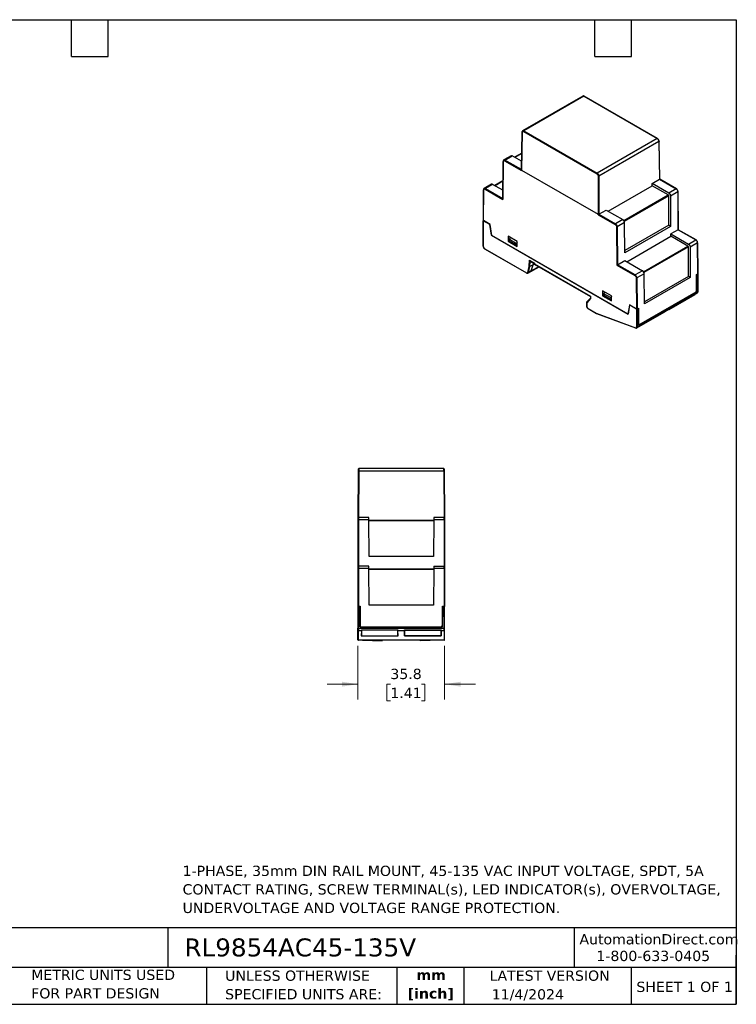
# Model space of a CAD drawing. Header units: millimetres. Extents: x 13 to 546, y 13 to 419.
# Tile 2 of 2: x 250 to 546, y 13 to 419. Entities that reach past the tile are written whole.
import ezdxf

# ---------------------------------------------------------------- set-up
doc = ezdxf.new("R2010")
doc.units = ezdxf.units.MM
doc.header["$LTSCALE"] = 2
doc.linetypes.add('SLD-Solid', pattern=[0])
doc.layers.add('TEXT', color=140, linetype='SLD-Solid', lineweight=25)
doc.styles.add('SLDTEXTSTYLE0', font='VERDANA.TTF')
doc.styles.add('SLDTEXTSTYLE1', font='VERDANAB.TTF')
doc.dimstyles.new('SLDDIMSTYLE1', dxfattribs={"dimtxt": 4.316016, "dimasz": 6.604, "dimexe": 0, "dimexo": 0.0625, "dimgap": 1.079004, "dimtad": 0, "dimtih": 1, "dimtoh": 1, "dimrnd": 1e-09, "dimzin": 12, "dimdsep": 46, "dimtxsty": 'SLDTEXTSTYLE0', "dimsah": 1, "dimcen": 0.09, "dimadec": 0, "dimazin": 3, "dimtfac": 1, "dimtmove": 0, "dimatfit": 0, "dimfxl": 0, "dimfrac": 2, "dimtolj": 1, "dimtzin": 12, "dimarcsym": 0})

# ---------------------------------------------------------------- blocks, each defined once
blk = doc.blocks.new('_D_3')
at = {"color": 7, "linetype": 'SLD-Solid', "lineweight": 0}
for p, q in [((389.98, 160.66), (389.98, 138.48)), ((425.78, 160.66), (425.78, 138.48)), ((389.98, 144.83), (377.28, 144.83)), ((403.38, 144.83), (401.93, 144.83)), ((401.93, 144.83), (401.93, 137.97)), ((416.21, 144.83), (417.66, 144.83)), ((417.66, 144.83), (417.66, 137.97)), ((425.78, 144.83), (438.48, 144.83)), ((401.93, 137.97), (403.38, 137.97)), ((417.66, 137.97), (416.21, 137.97))]:
    blk.add_line(p, q, dxfattribs=at)
at = {"color": 7, "linetype": 'SLD-Solid', "lineweight": 18}
for points in [[(389.98, 144.83), (383.37, 145.85), (383.37, 143.82)], [(425.78, 144.83), (432.38, 143.82), (432.38, 145.85)]]:
    blk.add_solid(points, dxfattribs=at)
at = {"color": 7, "linetype": 'SLD-Solid', "lineweight": 18, "char_height": 4.233, "attachment_point": 1, "style": 'SLDTEXTSTYLE0'}
for s, insert in [('35.8', (403.38, 151.18)), ('1.41', (403.38, 143.35))]:
    blk.add_mtext(s, dxfattribs=dict(at, insert=insert))

msp = doc.modelspace()

# ---------------------------------------------------------------- linework, layer by layer
for p, q in [((482.761, 387.56), (457.951, 373.238)), ((483.249, 387.504), (458.463, 373.195)), ((483.249, 387.504), (513.489, 370.046)), ((513.589, 370.056), (483.349, 387.514)), ((457.692, 372.711), (457.456, 357.059)), ((457.515, 357.025), (457.751, 372.628)), ((458.322, 372.951), (488.562, 355.494)), ((458.463, 373.195), (488.703, 355.738)), ((513.489, 370.046), (488.703, 355.738)), ((514.201, 368.831), (489.406, 354.517)), ((514.201, 368.831), (514.437, 353.228)), ((514.497, 353.261), (514.26, 368.915)), ((453.186, 362.933), (450.168, 361.19)), ((450.668, 361.141), (453.679, 362.879)), ((457.51, 360.667), (453.679, 362.879)), ((457.561, 364.027), (454.626, 362.333)), ((457.56, 363.925), (454.714, 362.282)), ((449.902, 360.658), (449.784, 345.076)), ((449.842, 344.879), (449.961, 360.575)), ((450.527, 360.896), (457.495, 356.873)), ((457.458, 357.221), (450.668, 361.141)), ((457.515, 357.025), (489.123, 338.778)), ((489.123, 354.517), (489.123, 338.778)), ((489.406, 354.517), (489.406, 338.778)), ((445.085, 351.197), (442.067, 349.454)), ((445.578, 351.143), (442.567, 349.405)), ((449.812, 348.699), (445.578, 351.143)), ((449.841, 352.547), (446.494, 350.615)), ((449.84, 352.445), (446.582, 350.564)), ((493.202, 340.063), (511.426, 350.584)), ((511.426, 351.49), (514.437, 353.228)), ((511.426, 350.584), (511.426, 351.49)), ((518.273, 347.537), (511.426, 351.49)), ((518.01, 346.783), (511.426, 350.584)), ((514.437, 353.228), (521.284, 349.276)), ((521.384, 349.285), (514.496, 353.262)), ((441.801, 348.922), (441.705, 336.269)), ((441.764, 336.191), (441.86, 348.839)), ((442.425, 349.16), (449.842, 344.879)), ((442.567, 349.405), (449.785, 345.238)), ((499.658, 336.189), (518.01, 346.783)), ((518.22, 346.417), (499.869, 335.823)), ((518.22, 334.224), (518.22, 346.417)), ((521.284, 349.276), (518.273, 347.537)), ((521.991, 348.058), (518.974, 346.316)), ((518.974, 346.316), (518.974, 333.789)), ((521.991, 348.058), (522.109, 332.387)), ((522.168, 332.42), (522.05, 348.14)), ((489.143, 338.603), (496.111, 334.58)), ((489.406, 338.778), (492.417, 340.516)), ((489.406, 338.778), (496.253, 334.825)), ((492.417, 340.516), (499.264, 336.564)), ((441.653, 336.222), (441.653, 325.648)), ((441.711, 325.566), (441.711, 336.14)), ((444.482, 334.541), (441.711, 336.14)), ((444.54, 334.589), (441.764, 336.191)), ((444.482, 334.541), (444.542, 334.575)), ((445.105, 330.098), (444.482, 334.541)), ((445.176, 330.057), (444.54, 334.589)), ((499.264, 336.564), (496.253, 334.825)), ((496.677, 333.606), (496.796, 317.772)), ((499.977, 335.349), (496.96, 333.608)), ((496.96, 333.608), (497.078, 317.936)), ((500.165, 322.931), (499.977, 335.349)), ((518.22, 334.224), (500.152, 323.794)), ((518.974, 333.789), (500.165, 322.931)), ((518.974, 333.789), (518.22, 334.224)), ((445.166, 330.133), (445.105, 330.098)), ((445.105, 330.098), (501.533, 297.523)), ((501.462, 297.564), (445.176, 330.057)), ((455.677, 327.588), (452, 329.711)), ((452, 329.711), (452, 327.669)), ((452.805, 329.246), (452.495, 328.445)), ((452.636, 329.343), (452.636, 328.81)), ((500.874, 319.222), (519.098, 329.742)), ((522.109, 332.387), (519.098, 330.648)), ((519.098, 329.742), (519.098, 330.648)), ((519.098, 330.648), (526.374, 326.448)), ((526.142, 325.676), (519.098, 329.742)), ((522.109, 332.387), (529.386, 328.186)), ((529.486, 328.196), (522.168, 332.42)), ((452, 327.669), (452.495, 327.955)), ((452, 327.669), (455.677, 325.547)), ((452.495, 328.445), (455.465, 326.731)), ((452.495, 328.445), (452.495, 327.71)), ((455.465, 325.996), (452.495, 327.71)), ((455.677, 327.277), (455.465, 326.731)), ((455.465, 326.731), (455.465, 325.996)), ((455.465, 325.996), (455.606, 325.996)), ((455.606, 325.996), (455.677, 326.037)), ((455.677, 325.547), (455.677, 327.588)), ((507.779, 315.076), (526.142, 325.676)), ((526.352, 325.31), (507.982, 314.705)), ((526.352, 313.117), (526.352, 325.31)), ((526.374, 326.448), (529.386, 328.186)), ((530.093, 326.969), (527.075, 325.227)), ((527.075, 325.227), (527.075, 312.7)), ((530.093, 326.969), (530.189, 314.209)), ((530.247, 314.291), (530.151, 327.05)), ((442.277, 324.586), (459.487, 314.651)), ((442.318, 324.495), (459.528, 314.559)), ((460.033, 314.82), (460.676, 317.217)), ((460.311, 314.78), (460.958, 317.193)), ((460.676, 317.217), (460.755, 319.798)), ((460.755, 319.798), (462.801, 318.617)), ((460.893, 319.651), (462.742, 318.583)), ((460.958, 317.193), (461.023, 319.317)), ((462.236, 317.931), (460.958, 317.193)), ((461.023, 319.317), (461.031, 319.571)), ((462.742, 318.324), (461.023, 319.317)), ((461.306, 315.2), (464.794, 317.072)), ((461.505, 315.469), (462.236, 317.931)), ((464.647, 317.157), (461.505, 315.469)), ((462.276, 318.593), (462.236, 317.931)), ((462.791, 318.229), (462.236, 317.931)), ((462.742, 318.583), (462.742, 318.257)), ((462.742, 318.257), (485.89, 304.894)), ((462.801, 318.617), (462.801, 318.29)), ((462.801, 318.29), (485.948, 304.928)), ((496.796, 317.772), (504.213, 313.491)), ((497.078, 317.936), (500.089, 319.675)), ((504.354, 313.736), (497.078, 317.936)), ((500.089, 319.675), (507.365, 315.474)), ((460.128, 314.52), (461.324, 315.21)), ((461.505, 315.469), (460.311, 314.78)), ((507.365, 315.474), (504.354, 313.736)), ((508.078, 314.26), (505.061, 312.518)), ((508.266, 301.842), (508.078, 314.26)), ((526.352, 313.117), (508.254, 302.67)), ((527.075, 312.7), (526.352, 313.117)), ((529.658, 313.903), (530.189, 314.209)), ((529.708, 307.342), (529.658, 313.903)), ((529.86, 313.469), (529.661, 313.584)), ((529.762, 306.921), (529.86, 313.469)), ((530.22, 314.085), (529.86, 313.469)), ((530.22, 314.085), (530.097, 314.156)), ((530.22, 314.085), (530.241, 314.097)), ((530.241, 314.26), (530.24, 314.261)), ((530.241, 306.793), (530.241, 314.097)), ((530.3, 306.875), (530.3, 314.179)), ((504.778, 312.517), (504.874, 299.759)), ((505.061, 312.518), (505.157, 299.759)), ((527.075, 312.7), (508.266, 301.842)), ((485.89, 304.894), (485.889, 304.074)), ((485.948, 304.928), (485.948, 303.956)), ((494.638, 305.096), (490.961, 307.219)), ((490.961, 307.219), (490.961, 305.177)), ((491.456, 305.463), (490.961, 305.177)), ((490.961, 305.177), (494.638, 303.055)), ((491.767, 306.754), (491.456, 305.953)), ((494.426, 304.239), (491.456, 305.953)), ((491.456, 305.953), (491.456, 305.218)), ((494.426, 303.504), (491.456, 305.218)), ((491.598, 306.851), (491.598, 306.318)), ((494.638, 303.055), (494.638, 305.096)), ((505.002, 291.885), (530.034, 306.335)), ((505.21, 292.343), (530.241, 306.793)), ((505.689, 293.023), (529.762, 306.921)), ((505.944, 293.212), (529.507, 306.814)), ((518.472, 299.545), (529.079, 305.668)), ((529.079, 305.784), (529.079, 305.668)), ((529.507, 306.814), (529.708, 307.342)), ((529.762, 306.921), (529.586, 307.022)), ((530.034, 306.335), (530.056, 306.349)), ((484.309, 302.383), (484.309, 301.023)), ((485.889, 304.117), (484.338, 302.457)), ((485.948, 303.956), (484.368, 302.265)), ((484.368, 302.265), (484.368, 300.941)), ((494.638, 304.785), (494.426, 304.239)), ((494.426, 303.504), (494.426, 304.239)), ((494.426, 303.504), (494.568, 303.504)), ((494.568, 303.504), (494.638, 303.545)), ((502.098, 301.361), (501.462, 297.564)), ((501.533, 297.523), (502.156, 301.246)), ((504.874, 299.759), (502.098, 301.361)), ((502.156, 301.246), (502.227, 301.287)), ((504.927, 299.647), (502.156, 301.246)), ((484.933, 299.961), (488.35, 297.989)), ((484.975, 299.87), (488.401, 297.892)), ((488.35, 297.989), (504.459, 291.969)), ((488.412, 297.886), (504.531, 291.863)), ((501.548, 297.614), (501.462, 297.564)), ((504.927, 299.647), (504.927, 292.343)), ((505.097, 299.736), (505.231, 299.659)), ((505.59, 299.458), (505.105, 299.739)), ((505.157, 299.759), (505.687, 300.065)), ((505.231, 299.659), (505.21, 299.647)), ((505.21, 299.647), (505.21, 292.343)), ((505.231, 299.659), (505.59, 299.458)), ((505.689, 293.023), (505.59, 299.458)), ((505.687, 300.065), (505.737, 293.504)), ((516.492, 298.402), (505.885, 292.279)), ((516.492, 298.402), (516.492, 298.518)), ((518.35, 299.59), (518.472, 299.545)), ((518.472, 299.545), (518.472, 299.661)), ((505.681, 293.536), (505.737, 293.504)), ((505.683, 293.362), (505.944, 293.212)), ((505.944, 293.212), (505.737, 293.504)), ((504.525, 291.866), (504.531, 291.863)), ((505.885, 292.279), (505.764, 292.324)), ((505.885, 292.395), (505.885, 292.279)), ((390.144, 232.806), (389.977, 213.697)), ((390.344, 232.806), (390.177, 213.697)), ((425.41, 232.806), (390.344, 232.806)), ((425.403, 233.797), (390.351, 233.797)), ((425.41, 232.806), (425.577, 213.697)), ((425.61, 232.806), (425.777, 213.697)), ((389.977, 212.704), (389.977, 193.397)), ((390.177, 213.697), (390.177, 212.706)), ((394.436, 213.697), (390.177, 213.697)), ((390.177, 212.706), (390.177, 193.597)), ((394.444, 212.706), (390.177, 212.706)), ((394.577, 197.497), (394.444, 212.706)), ((394.445, 212.597), (421.309, 212.597)), ((421.306, 212.3), (394.448, 212.3)), ((421.31, 212.706), (421.177, 197.497)), ((425.577, 212.706), (421.31, 212.706)), ((425.577, 213.697), (421.318, 213.697)), ((425.577, 212.706), (425.577, 213.697)), ((425.577, 212.706), (425.577, 193.597)), ((425.777, 212.704), (425.777, 193.397)), ((421.177, 197.497), (394.577, 197.497)), ((389.977, 192.604), (389.977, 177.047)), ((390.177, 193.597), (390.177, 192.606)), ((394.436, 193.597), (390.177, 193.597)), ((390.177, 192.606), (390.177, 177.047)), ((394.444, 192.606), (390.177, 192.606)), ((394.577, 177.397), (394.444, 192.606)), ((394.445, 192.497), (421.309, 192.497)), ((421.306, 192.2), (394.448, 192.2)), ((421.31, 192.606), (421.177, 177.397)), ((425.577, 192.606), (421.31, 192.606)), ((421.318, 193.597), (425.577, 193.597)), ((425.577, 192.606), (425.577, 193.597)), ((425.577, 192.606), (425.577, 177.047)), ((425.777, 192.604), (425.777, 177.047)), ((389.977, 177.047), (389.977, 176.947)), ((389.977, 176.947), (389.977, 168.002)), ((390.177, 176.947), (389.977, 176.947)), ((390.177, 177.047), (390.927, 177.047)), ((390.207, 176.947), (390.177, 176.947)), ((390.177, 176.947), (390.177, 168.002)), ((390.207, 176.947), (390.716, 176.447)), ((390.854, 168.497), (390.716, 176.447)), ((390.927, 177.047), (390.927, 169.047)), ((421.177, 177.397), (394.577, 177.397)), ((424.827, 177.047), (425.577, 177.047)), ((424.827, 169.047), (424.827, 177.047)), ((424.899, 168.497), (425.038, 176.447)), ((425.547, 176.947), (425.038, 176.447)), ((425.547, 176.947), (425.577, 176.947)), ((425.777, 177.047), (425.577, 177.047)), ((425.577, 168.002), (425.577, 176.947)), ((425.777, 176.947), (425.577, 176.947)), ((425.777, 177.047), (425.777, 176.947)), ((425.777, 168.002), (425.777, 176.947)), ((390.927, 171.447), (390.801, 171.573)), ((424.827, 171.447), (424.953, 171.573)), ((389.977, 168.002), (390.177, 168.002)), ((389.977, 163.197), (389.977, 167.214)), ((390.177, 168.002), (390.177, 167.017)), ((390.177, 168.002), (425.577, 168.002)), ((390.177, 167.017), (391.469, 167.017)), ((390.177, 162.997), (390.177, 167.017)), ((390.927, 169.697), (390.834, 169.697)), ((390.854, 168.497), (424.899, 168.497)), ((391.216, 168.547), (390.927, 169.047)), ((391.216, 168.547), (424.538, 168.547)), ((391.469, 167.017), (391.39, 164.767)), ((391.469, 167.017), (391.477, 167.247)), ((391.477, 167.247), (406.477, 167.247)), ((391.477, 167.247), (391.477, 167.102)), ((406.477, 167.102), (391.477, 167.102)), ((391.477, 167.102), (391.477, 164.782)), ((391.877, 168.497), (391.877, 168.547)), ((406.467, 168.497), (406.468, 168.547)), ((406.477, 167.247), (406.485, 167.017)), ((406.477, 167.102), (406.477, 167.247)), ((406.477, 164.782), (406.477, 167.102)), ((406.485, 167.017), (409.269, 167.017)), ((406.564, 164.767), (406.485, 167.017)), ((409.269, 167.017), (409.19, 164.767)), ((409.277, 167.247), (409.269, 167.017)), ((409.277, 167.247), (424.277, 167.247)), ((409.277, 167.102), (409.277, 167.247)), ((409.277, 164.782), (409.277, 167.102)), ((409.277, 167.102), (424.277, 167.102)), ((409.287, 168.497), (409.286, 168.547)), ((423.877, 168.547), (423.877, 168.497)), ((424.285, 167.017), (424.277, 167.247)), ((424.277, 167.247), (424.277, 167.102)), ((424.277, 167.102), (424.277, 164.782)), ((424.285, 167.017), (425.577, 167.017)), ((424.364, 164.767), (424.285, 167.017)), ((424.538, 168.547), (424.827, 169.047)), ((424.827, 169.697), (424.92, 169.697)), ((425.577, 167.017), (425.577, 168.002)), ((425.577, 168.002), (425.777, 168.002)), ((425.577, 167.017), (425.577, 162.997)), ((425.777, 163.197), (425.777, 167.214)), ((425.577, 162.997), (390.177, 162.997)), ((391.39, 164.767), (406.564, 164.767)), ((391.477, 164.782), (406.477, 164.782)), ((391.839, 162.997), (400.059, 162.71)), ((409.19, 164.767), (424.364, 164.767)), ((424.277, 164.782), (409.277, 164.782)), ((423.914, 162.997), (415.695, 162.71))]:
    msp.add_line(p, q)
at = {"flags": 128}
for points in [[(450.168, 361.19), (450.17, 361.191), (450.181, 361.197)], [(442.067, 349.454), (442.069, 349.456), (442.079, 349.461)]]:
    msp.add_lwpolyline(points, dxfattribs=at)
for centre, radius, start, end in [((449.999, 360.664), 0.0972, 183.75014, 246.7019), ((450.373, 360.726), 0.509, 54.59382, 112.22114), ((450.834, 360.882), 0.307, 122.60548, 177.39452), ((441.898, 348.928), 0.0972, 183.75014, 246.7019), ((442.272, 348.99), 0.509, 54.59382, 112.22114), ((442.732, 349.146), 0.307, 122.60548, 177.39452), ((521.343, 349.194), 0.101, 65.70106, 125.61687), ((520.455, 347.98), 1.539, 2.91806, 57.37063), ((521.952, 348.148), 0.0982, 293.56101, 355.01091), ((441.741, 336.221), 0.0865, 114.57022, 249.67847), ((496.418, 334.566), 0.307, 122.60548, 177.39452), ((495.423, 333.529), 1.539, 2.91806, 57.37063), ((496.817, 333.882), 0.31, 243.12498, 297.45366), ((441.753, 325.658), 0.101, 185.6948, 245.62534), ((529.444, 328.105), 0.101, 65.70106, 125.61687), ((528.556, 326.89), 1.539, 2.91806, 57.37063), ((530.053, 327.059), 0.0982, 293.56101, 355.01091), ((442.375, 324.575), 0.0986, 173.70115, 234.98667), ((459.582, 314.639), 0.0959, 172.74252, 235.96013), ((460.202, 315.01), 0.254, 228.37211, 295.46152), ((459.915, 314.864), 0.405, 303.10654, 348.08213), ((504.52, 313.477), 0.307, 122.60548, 177.39452), ((503.524, 312.44), 1.539, 2.91806, 57.37063), ((530.21, 314.179), 0.0873, 290.78342, 69.21658), ((504.918, 312.793), 0.31, 243.12498, 297.45366), ((529.731, 306.745), 0.513, 309.3931, 5.33296), ((530.2, 306.885), 0.101, 294.37466, 354.3052), ((484.409, 301.033), 0.101, 185.6948, 245.62534), ((485.028, 299.949), 0.0959, 172.74417, 235.94365), ((505.068, 299.92), 0.307, 242.60967, 297.39033), ((504.583, 291.975), 0.124, 182.75236, 242.1056), ((505.068, 292.616), 0.307, 242.60967, 297.39033), ((504.724, 292.287), 0.488, 304.22837, 6.58534), ((390.177, 213.497), 0.2, 90, 180), ((390.127, 206.975), 5.731, 89.50017, 91.49979), ((425.577, 213.497), 0.2, 0, 90), ((425.627, 206.975), 5.731, 88.50021, 90.49983), ((390.177, 193.397), 0.2, 90, 180), ((390.127, 186.875), 5.731, 89.50017, 91.49979), ((425.577, 193.397), 0.2, 0, 90), ((425.627, 186.875), 5.731, 88.50021, 90.49983), ((390.175, 167.215), 0.198, 180.44191, 270.43519), ((425.578, 167.215), 0.198, 269.56481, 359.55809), ((390.177, 163.197), 0.2, 180, 270), ((425.577, 163.197), 0.2, 270, 0)]:
    msp.add_arc(centre, radius, start, end)
for centre, major_axis, ratio, start_param, end_param in [((521.969, 332.304), (0.199, 0.116), 0.0038489, 6.2809823, 7.0707052), ((460.817, 317.298), (0.199, -0.029), 0.6555318, 4.0209712, 5.5917675), ((460.896, 319.88), (-0.135, 0.243), 0.587321, 1.5797909, 2.3652703), ((462.942, 318.699), (0.2, 0.115), 0.0000704, 2.3561539, 3.1416333), ((462.942, 318.372), (0.2, 0.115), 0.0000704, 2.3561539, 3.1416333), ((530.047, 314.291), (0.2, 0), 0.5772877, 5.4978252, 6.2875481), ((486.09, 305.009), (0.2, 0.115), 0.0001936, 3.1414808, 3.9271839), ((484.509, 302.347), (0.193, -0.076), 0.7085608, 2.8690147, 4.1995688), ((486.089, 304.038), (0.193, -0.076), 0.7086922, 3.4140182, 4.1997212), ((488.492, 298.07), (0.085, 0.181), 0.625261, 2.3041608, 3.1935451)]:
    msp.add_ellipse(centre, major_axis=major_axis, ratio=ratio, start_param=start_param, end_param=end_param)
for points, knots in [([(483.349, 387.513), (483.297, 387.539), (483.192, 387.592), (483.033, 387.62), (482.879, 387.612), (482.791, 387.572), (482.747, 387.551)], [0, 0, 0, 0, 0.2434635, 0.4924794, 0.7454405, 1, 1, 1, 1]), ([(483.249, 387.504), (483.176, 387.538), (483.018, 387.612), (482.848, 387.608), (482.771, 387.561), (482.753, 387.55)], [0, 0, 0, 0, 0.39699748, 0.86027232, 1, 1, 1, 1]), ([(483.349, 387.513), (483.349, 387.514), (483.338, 387.525), (483.303, 387.527), (483.267, 387.511), (483.249, 387.504)], [0, 0, 0, 0, 0.0053858, 0.5026929, 1, 1, 1, 1]), ([(457.751, 372.628), (457.735, 372.64), (457.704, 372.664), (457.687, 372.696), (457.693, 372.711), (457.693, 372.711)], [0, 0, 0, 0, 0.49447, 0.98894, 1, 1, 1, 1]), ([(457.959, 373.242), (457.92, 373.214), (457.842, 373.159), (457.76, 373.031), (457.705, 372.882), (457.697, 372.767), (457.693, 372.711)], [0, 0, 0, 0, 0.2537964, 0.5064366, 0.7559214, 1, 1, 1, 1]), ([(457.751, 372.628), (457.752, 372.648), (457.753, 372.688), (457.762, 372.744), (457.775, 372.797), (457.8, 372.863), (457.845, 372.935), (457.919, 372.996), (458.009, 373.029), (458.11, 373.03), (458.215, 373.006), (458.286, 372.97), (458.322, 372.951)], [0, 0, 0, 0, 0.060269, 0.1200571, 0.179898, 0.2403238, 0.3700143, 0.5001342, 0.629823, 0.7599412, 0.8798658, 1, 1, 1, 1]), ([(457.956, 373.235), (457.976, 373.248), (458.057, 373.298), (458.231, 373.303), (458.39, 373.229), (458.463, 373.195)], [0, 0, 0, 0, 0.1570631, 0.6110025, 1, 1, 1, 1]), ([(458.463, 373.195), (458.426, 373.174), (458.39, 373.135), (458.337, 373.045), (458.322, 372.994), (458.322, 372.951)], [0, 0, 0, 0, 0.5, 0.5, 1, 1, 1, 1]), ([(513.489, 370.046), (513.507, 370.054), (513.543, 370.069), (513.579, 370.068), (513.589, 370.056), (513.589, 370.056)], [0, 0, 0, 0, 0.49722317, 0.99444633, 1, 1, 1, 1]), ([(514.201, 368.831), (514.2, 368.86), (514.198, 368.916), (514.186, 369.004), (514.167, 369.092), (514.143, 369.179), (514.113, 369.265), (514.079, 369.348), (514.041, 369.428), (514, 369.505), (513.957, 369.577), (513.911, 369.645), (513.864, 369.709), (513.816, 369.767), (513.768, 369.821), (513.719, 369.87), (513.671, 369.915), (513.624, 369.954), (513.578, 369.989), (513.533, 370.02), (513.504, 370.038), (513.489, 370.046)], [0, 0, 0, 0, 0.06604712, 0.13060405, 0.1936707, 0.255247, 0.31533286, 0.3739282, 0.43103295, 0.48664704, 0.5407704, 0.59340295, 0.64454464, 0.6941954, 0.74235517, 0.78902389, 0.83420151, 0.87788798, 0.92008325, 0.96078727, 1, 1, 1, 1]), ([(514.26, 368.915), (514.248, 369.02), (514.225, 369.232), (514.07, 369.571), (513.849, 369.87), (513.676, 369.994), (513.589, 370.056)], [0, 0, 0, 0, 0.2504614, 0.5001334, 0.7500494, 1, 1, 1, 1]), ([(514.26, 368.915), (514.26, 368.914), (514.265, 368.899), (514.249, 368.867), (514.217, 368.843), (514.201, 368.831)], [0, 0, 0, 0, 0.0110795, 0.5055397, 1, 1, 1, 1]), ([(453.679, 362.879), (453.606, 362.913), (453.448, 362.987), (453.278, 362.984), (453.202, 362.936), (453.184, 362.925)], [0, 0, 0, 0, 0.3969966, 0.8602718, 1, 1, 1, 1]), ([(450.168, 361.19), (450.129, 361.162), (450.05, 361.107), (449.968, 360.979), (449.913, 360.829), (449.906, 360.715), (449.902, 360.658)], [0, 0, 0, 0, 0.25453381, 0.5072107, 0.75624655, 1, 1, 1, 1]), ([(449.961, 360.575), (449.962, 360.746), (450.022, 360.876), (450.234, 360.996), (450.377, 360.982), (450.527, 360.896)], [0, 0, 0, 0, 0.5, 0.5, 1, 1, 1, 1]), ([(457.457, 357.059), (457.457, 357.052), (457.455, 357.016), (457.467, 356.964), (457.484, 356.916), (457.492, 356.894), (457.495, 356.882), (457.495, 356.876), (457.495, 356.873)], [0, 0, 0, 0, 0.1156158, 0.5878038, 0.799907, 0.8968645, 0.9456121, 1, 1, 1, 1]), ([(457.495, 356.873), (457.496, 356.887), (457.498, 356.912), (457.501, 356.947), (457.504, 356.976), (457.506, 356.998), (457.509, 357.012), (457.511, 357.022), (457.514, 357.024), (457.515, 357.025)], [0, 0, 0, 0, 0.2617638, 0.4835021, 0.6652675, 0.8071569, 0.9093809, 0.972548, 1, 1, 1, 1]), ([(488.562, 355.494), (488.562, 355.537), (488.578, 355.588), (488.63, 355.678), (488.667, 355.716), (488.703, 355.738)], [0, 0, 0, 0, 0.5, 0.5, 1, 1, 1, 1]), ([(488.562, 355.494), (488.58, 355.483), (488.615, 355.462), (488.668, 355.423), (488.719, 355.379), (488.788, 355.311), (488.873, 355.212), (488.961, 355.076), (489.034, 354.93), (489.085, 354.784), (489.117, 354.644), (489.121, 354.559), (489.123, 354.517)], [0, 0, 0, 0, 0.0602667, 0.1200527, 0.1798915, 0.2403155, 0.3700032, 0.5001221, 0.6298118, 0.7599328, 0.8798613, 1, 1, 1, 1]), ([(488.703, 355.738), (488.727, 355.723), (488.774, 355.694), (488.847, 355.639), (488.922, 355.573), (488.998, 355.495), (489.074, 355.404), (489.147, 355.301), (489.216, 355.187), (489.278, 355.063), (489.332, 354.931), (489.372, 354.793), (489.4, 354.652), (489.404, 354.563), (489.406, 354.517)], [0, 0, 0, 0, 0.062789, 0.1293153, 0.1995784, 0.2735778, 0.3513129, 0.4327831, 0.5179876, 0.6069258, 0.6995969, 0.7960002, 0.8961348, 1, 1, 1, 1]), ([(489.406, 354.517), (489.369, 354.496), (489.317, 354.484), (489.212, 354.484), (489.16, 354.496), (489.123, 354.517)], [0, 0, 0, 0, 0.5, 0.5, 1, 1, 1, 1]), ([(445.578, 351.143), (445.505, 351.177), (445.347, 351.251), (445.177, 351.248), (445.1, 351.201), (445.083, 351.19)], [0, 0, 0, 0, 0.3969966, 0.8602718, 1, 1, 1, 1]), ([(514.437, 353.228), (514.447, 353.234), (514.466, 353.245), (514.485, 353.255), (514.496, 353.261), (514.496, 353.261), (514.495, 353.261)], [0, 0, 0, 0, 0.2417285, 0.5015157, 0.7877568, 1, 1, 1, 1]), ([(442.067, 349.454), (442.028, 349.427), (441.949, 349.371), (441.866, 349.244), (441.812, 349.094), (441.805, 348.979), (441.801, 348.922)], [0, 0, 0, 0, 0.2545338, 0.5072107, 0.7562465, 1, 1, 1, 1]), ([(441.86, 348.839), (441.861, 349.01), (441.921, 349.14), (442.133, 349.261), (442.276, 349.246), (442.425, 349.16)], [0, 0, 0, 0, 0.5, 0.5, 1, 1, 1, 1]), ([(518.22, 346.417), (518.22, 346.481), (518.197, 346.558), (518.12, 346.693), (518.065, 346.751), (518.01, 346.783)], [0, 0, 0, 0, 0.5, 0.5, 1, 1, 1, 1]), ([(518.273, 347.537), (518.296, 347.523), (518.344, 347.494), (518.416, 347.439), (518.491, 347.373), (518.567, 347.294), (518.643, 347.204), (518.716, 347.101), (518.785, 346.987), (518.847, 346.863), (518.9, 346.73), (518.941, 346.592), (518.969, 346.451), (518.972, 346.362), (518.974, 346.316)], [0, 0, 0, 0, 0.0627886, 0.1293145, 0.1995773, 0.2735764, 0.3513112, 0.4327812, 0.5179857, 0.606924, 0.6995954, 0.795999, 0.8961342, 1, 1, 1, 1]), ([(522.05, 348.139), (522.039, 348.246), (522.018, 348.458), (521.864, 348.799), (521.645, 349.101), (521.471, 349.224), (521.384, 349.285)], [0, 0, 0, 0, 0.2499655, 0.499954, 0.7499655, 1, 1, 1, 1]), ([(449.784, 345.076), (449.784, 345.076), (449.782, 345.049), (449.794, 344.979), (449.824, 344.916), (449.842, 344.879)], [0, 0, 0, 0, 0.0048909, 0.4074238, 1, 1, 1, 1]), ([(489.123, 338.778), (489.124, 338.777), (489.126, 338.773), (489.128, 338.763), (489.131, 338.749), (489.133, 338.73), (489.135, 338.705), (489.138, 338.676), (489.14, 338.641), (489.142, 338.616), (489.143, 338.603)], [0, 0, 0, 0, 0.0224451, 0.0714456, 0.150101, 0.2590077, 0.3983742, 0.568297, 0.7688284, 1, 1, 1, 1]), ([(489.143, 338.603), (489.143, 338.604), (489.143, 338.604), (489.143, 338.605), (489.143, 338.606), (489.143, 338.608), (489.144, 338.613), (489.148, 338.619), (489.16, 338.63), (489.181, 338.645), (489.212, 338.664), (489.254, 338.689), (489.304, 338.719), (489.361, 338.752), (489.391, 338.769), (489.406, 338.778)], [0, 0, 0, 0, 0.0038956, 0.0058829, 0.0078428, 0.0153811, 0.0294283, 0.0556618, 0.1078393, 0.2219823, 0.3523417, 0.476749, 0.6743547, 0.8460193, 1, 1, 1, 1]), ([(441.764, 336.191), (441.748, 336.203), (441.717, 336.227), (441.7, 336.259), (441.705, 336.274), (441.705, 336.274)], [0, 0, 0, 0, 0.4972485, 0.9944969, 1, 1, 1, 1]), ([(496.111, 334.58), (496.261, 334.494), (496.404, 334.343), (496.616, 333.979), (496.676, 333.779), (496.677, 333.606)], [0, 0, 0, 0, 0.5, 0.5, 1, 1, 1, 1]), ([(499.977, 335.349), (499.976, 335.378), (499.974, 335.434), (499.961, 335.522), (499.943, 335.61), (499.918, 335.697), (499.889, 335.783), (499.854, 335.866), (499.816, 335.946), (499.775, 336.022), (499.732, 336.095), (499.686, 336.163), (499.639, 336.226), (499.591, 336.285), (499.542, 336.339), (499.494, 336.388), (499.446, 336.432), (499.399, 336.472), (499.353, 336.506), (499.308, 336.537), (499.279, 336.555), (499.264, 336.564)], [0, 0, 0, 0, 0.06604757, 0.13060488, 0.19367185, 0.2552484, 0.31533446, 0.37392995, 0.43103479, 0.48664892, 0.54077226, 0.59340476, 0.64454636, 0.69419698, 0.74235659, 0.78902511, 0.83420251, 0.87788874, 0.92008376, 0.96078752, 1, 1, 1, 1]), ([(441.653, 325.648), (441.663, 325.541), (441.683, 325.328), (441.837, 324.985), (442.057, 324.68), (442.231, 324.556), (442.318, 324.495)], [0, 0, 0, 0, 0.2499994, 0.4999992, 0.7499994, 1, 1, 1, 1]), ([(441.711, 325.566), (441.712, 325.545), (441.713, 325.503), (441.72, 325.438), (441.733, 325.371), (441.757, 325.276), (441.801, 325.153), (441.874, 325.007), (441.964, 324.87), (442.065, 324.752), (442.17, 324.654), (442.241, 324.609), (442.277, 324.586)], [0, 0, 0, 0, 0.060243, 0.1199994, 0.1798082, 0.2402069, 0.3699548, 0.5001294, 0.6298775, 0.7600523, 0.8799221, 1, 1, 1, 1]), ([(526.352, 325.31), (526.352, 325.374), (526.329, 325.451), (526.251, 325.586), (526.197, 325.644), (526.142, 325.676)], [0, 0, 0, 0, 0.5, 0.5, 1, 1, 1, 1]), ([(526.374, 326.448), (526.397, 326.434), (526.445, 326.405), (526.518, 326.35), (526.592, 326.283), (526.669, 326.205), (526.744, 326.114), (526.817, 326.012), (526.886, 325.898), (526.949, 325.773), (527.002, 325.641), (527.042, 325.503), (527.07, 325.362), (527.073, 325.272), (527.075, 325.227)], [0, 0, 0, 0, 0.0627886, 0.1293145, 0.1995773, 0.2735764, 0.3513112, 0.4327812, 0.5179857, 0.606924, 0.6995954, 0.795999, 0.8961342, 1, 1, 1, 1]), ([(530.151, 327.05), (530.141, 327.156), (530.119, 327.369), (529.965, 327.709), (529.746, 328.012), (529.572, 328.135), (529.486, 328.196)], [0, 0, 0, 0, 0.2499655, 0.499954, 0.7499655, 1, 1, 1, 1]), ([(496.796, 317.772), (496.806, 317.778), (496.824, 317.789), (496.855, 317.806), (496.885, 317.824), (496.912, 317.84), (496.945, 317.86), (496.988, 317.884), (497.038, 317.913), (497.065, 317.929), (497.078, 317.936)], [0, 0, 0, 0, 0.1448674, 0.2726462, 0.3833923, 0.4771958, 0.5542108, 0.7199739, 0.8665056, 1, 1, 1, 1]), ([(459.487, 314.651), (459.507, 314.64), (459.547, 314.619), (459.606, 314.596), (459.675, 314.577), (459.753, 314.571), (459.833, 314.584), (459.904, 314.617), (459.961, 314.669), (460.006, 314.736), (460.024, 314.792), (460.033, 314.82)], [0, 0, 0, 0, 0.0811234, 0.1618982, 0.2432428, 0.3714025, 0.5000679, 0.6282278, 0.7568933, 0.8783224, 1, 1, 1, 1]), ([(459.528, 314.559), (459.58, 314.534), (459.684, 314.481), (459.843, 314.452), (459.996, 314.459), (460.084, 314.5), (460.128, 314.52)], [0, 0, 0, 0, 0.2437122, 0.4927412, 0.7454358, 1, 1, 1, 1]), ([(461.505, 315.469), (461.474, 315.387), (461.429, 315.27), (461.333, 315.228), (461.305, 315.215)], [0, 0, 0, 0, 0.7056715, 1, 1, 1, 1]), ([(504.213, 313.491), (504.362, 313.405), (504.505, 313.254), (504.717, 312.889), (504.777, 312.69), (504.778, 312.517)], [0, 0, 0, 0, 0.5, 0.5, 1, 1, 1, 1]), ([(508.078, 314.26), (508.077, 314.289), (508.075, 314.345), (508.063, 314.433), (508.044, 314.521), (508.019, 314.608), (507.99, 314.694), (507.956, 314.777), (507.918, 314.857), (507.876, 314.933), (507.833, 315.006), (507.787, 315.074), (507.74, 315.137), (507.692, 315.196), (507.644, 315.25), (507.595, 315.299), (507.547, 315.343), (507.5, 315.382), (507.454, 315.417), (507.409, 315.448), (507.38, 315.466), (507.365, 315.474)], [0, 0, 0, 0, 0.0660476, 0.1306049, 0.1936719, 0.2552484, 0.3153345, 0.3739299, 0.4310348, 0.4866489, 0.5407723, 0.5934048, 0.6445464, 0.694197, 0.7423566, 0.7890251, 0.8342025, 0.8778887, 0.9200838, 0.9607875, 1, 1, 1, 1]), ([(530.06, 306.356), (530.09, 306.378), (530.16, 306.428), (530.236, 306.549), (530.29, 306.7), (530.296, 306.817), (530.3, 306.875)], [0, 0, 0, 0, 0.2078429, 0.4763761, 0.7410135, 1, 1, 1, 1]), ([(484.309, 301.023), (484.319, 300.916), (484.339, 300.703), (484.493, 300.36), (484.713, 300.055), (484.887, 299.932), (484.975, 299.87)], [0, 0, 0, 0, 0.24999936, 0.49999915, 0.74999936, 1, 1, 1, 1]), ([(484.368, 300.941), (484.368, 300.92), (484.369, 300.879), (484.377, 300.813), (484.389, 300.746), (484.413, 300.651), (484.457, 300.528), (484.53, 300.382), (484.62, 300.245), (484.721, 300.127), (484.827, 300.029), (484.898, 299.984), (484.933, 299.961)], [0, 0, 0, 0, 0.060243, 0.1199994, 0.1798082, 0.2402069, 0.3699548, 0.5001294, 0.6298775, 0.7600523, 0.8799221, 1, 1, 1, 1]), ([(504.874, 299.759), (504.911, 299.737), (504.963, 299.725), (505.068, 299.725), (505.12, 299.737), (505.157, 299.759)], [0, 0, 0, 0, 0.5, 0.5, 1, 1, 1, 1]), ([(504.459, 291.969), (504.48, 291.962), (504.522, 291.948), (504.582, 291.939), (504.65, 291.938), (504.724, 291.954), (504.797, 291.995), (504.855, 292.058), (504.896, 292.14), (504.922, 292.235), (504.925, 292.307), (504.927, 292.343)], [0, 0, 0, 0, 0.0808322, 0.1612488, 0.2422836, 0.3709479, 0.5000767, 0.6287411, 0.75787, 0.8788211, 1, 1, 1, 1]), ([(504.525, 291.866), (504.567, 291.852), (504.651, 291.824), (504.776, 291.817), (504.896, 291.833), (504.967, 291.867), (505.002, 291.885)], [0, 0, 0, 0, 0.2446654, 0.4938501, 0.7461362, 1, 1, 1, 1]), ([(390.151, 233.599), (390.151, 233.598), (390.151, 233.597), (390.151, 233.586), (390.15, 233.569), (390.15, 233.535), (390.15, 233.474), (390.149, 233.371), (390.148, 233.245), (390.146, 233.104), (390.145, 232.956), (390.144, 232.856), (390.144, 232.806)], [0, 0, 0, 0, 0.0602667, 0.1200527, 0.1798915, 0.2403155, 0.3700032, 0.5001221, 0.6298118, 0.7599328, 0.8798613, 1, 1, 1, 1]), ([(390.344, 232.806), (390.291, 232.806), (390.239, 232.806), (390.165, 232.806), (390.144, 232.806), (390.144, 232.806)], [0, 0, 0, 0, 0.5, 0.5, 1, 1, 1, 1]), ([(390.151, 233.599), (390.151, 233.651), (390.173, 233.702), (390.247, 233.776), (390.299, 233.797), (390.351, 233.797)], [0, 0, 0, 0, 0.5, 0.5, 1, 1, 1, 1]), ([(390.351, 233.797), (390.351, 233.796), (390.351, 233.794), (390.35, 233.778), (390.35, 233.75), (390.35, 233.708), (390.349, 233.651), (390.349, 233.578), (390.348, 233.488), (390.348, 233.381), (390.347, 233.257), (390.346, 233.118), (390.345, 232.966), (390.344, 232.86), (390.344, 232.806)], [0, 0, 0, 0, 0.062789, 0.1293153, 0.1995784, 0.2735778, 0.3513129, 0.4327831, 0.5179876, 0.6069258, 0.6995969, 0.7960002, 0.8961348, 1, 1, 1, 1]), ([(425.41, 232.806), (425.41, 232.84), (425.409, 232.908), (425.409, 233.008), (425.408, 233.103), (425.408, 233.193), (425.407, 233.278), (425.407, 233.356), (425.406, 233.428), (425.406, 233.493), (425.405, 233.551), (425.405, 233.602), (425.405, 233.647), (425.404, 233.686), (425.404, 233.718), (425.404, 233.744), (425.404, 233.764), (425.403, 233.779), (425.403, 233.79), (425.403, 233.796), (425.403, 233.797), (425.403, 233.797)], [0, 0, 0, 0, 0.06604712, 0.13060405, 0.1936707, 0.255247, 0.31533286, 0.3739282, 0.43103295, 0.48664704, 0.5407704, 0.59340295, 0.64454464, 0.6941954, 0.74235517, 0.78902389, 0.83420151, 0.87788798, 0.92008325, 0.96078727, 1, 1, 1, 1]), ([(425.403, 233.797), (425.455, 233.797), (425.507, 233.776), (425.581, 233.702), (425.603, 233.651), (425.603, 233.599)], [0, 0, 0, 0, 0.5, 0.5, 1, 1, 1, 1]), ([(425.61, 232.806), (425.61, 232.806), (425.589, 232.806), (425.515, 232.806), (425.463, 232.806), (425.41, 232.806)], [0, 0, 0, 0, 0.5, 0.5, 1, 1, 1, 1]), ([(425.603, 233.599), (425.603, 233.598), (425.603, 233.597), (425.603, 233.586), (425.604, 233.569), (425.604, 233.535), (425.604, 233.474), (425.605, 233.371), (425.606, 233.245), (425.608, 233.104), (425.609, 232.956), (425.61, 232.856), (425.61, 232.806)], [0, 0, 0, 0, 0.0602667, 0.1200527, 0.1798915, 0.2403155, 0.3700032, 0.5001221, 0.6298118, 0.7599328, 0.8798613, 1, 1, 1, 1]), ([(389.977, 213.697), (389.977, 213.696), (389.977, 213.693), (389.977, 213.682), (389.977, 213.667), (389.977, 213.645), (389.977, 213.617), (389.977, 213.582), (389.977, 213.542), (389.977, 213.513), (389.977, 213.497)], [0, 0, 0, 0, 0.0224451, 0.0714456, 0.150101, 0.2590077, 0.3983742, 0.568297, 0.7688284, 1, 1, 1, 1]), ([(389.977, 213.497), (389.977, 213.497), (389.977, 213.414), (389.977, 213.117), (389.977, 212.915), (389.977, 212.704)], [0, 0, 0, 0, 0.5, 0.5, 1, 1, 1, 1]), ([(394.444, 212.706), (394.444, 212.74), (394.443, 212.808), (394.443, 212.908), (394.442, 213.003), (394.441, 213.093), (394.44, 213.178), (394.44, 213.256), (394.439, 213.328), (394.438, 213.393), (394.438, 213.451), (394.438, 213.502), (394.437, 213.547), (394.437, 213.586), (394.436, 213.618), (394.436, 213.644), (394.436, 213.664), (394.436, 213.679), (394.436, 213.69), (394.436, 213.696), (394.436, 213.697), (394.436, 213.697)], [0, 0, 0, 0, 0.06604757, 0.13060488, 0.19367185, 0.2552484, 0.31533446, 0.37392995, 0.43103479, 0.48664892, 0.54077226, 0.59340476, 0.64454636, 0.69419698, 0.74235659, 0.78902511, 0.83420251, 0.87788874, 0.92008376, 0.96078752, 1, 1, 1, 1]), ([(421.318, 213.697), (421.318, 213.696), (421.318, 213.694), (421.318, 213.678), (421.318, 213.65), (421.317, 213.608), (421.317, 213.551), (421.316, 213.478), (421.315, 213.388), (421.314, 213.281), (421.313, 213.157), (421.312, 213.018), (421.311, 212.866), (421.31, 212.76), (421.31, 212.706)], [0, 0, 0, 0, 0.0627886, 0.1293145, 0.1995773, 0.2735764, 0.3513112, 0.4327812, 0.5179857, 0.606924, 0.6995954, 0.795999, 0.8961342, 1, 1, 1, 1]), ([(425.777, 213.497), (425.777, 213.515), (425.777, 213.547), (425.777, 213.592), (425.777, 213.629), (425.777, 213.658), (425.777, 213.678), (425.777, 213.691), (425.777, 213.696), (425.777, 213.697)], [0, 0, 0, 0, 0.2617638, 0.4835021, 0.6652675, 0.8071569, 0.9093809, 0.972548, 1, 1, 1, 1]), ([(425.777, 213.497), (425.777, 213.496), (425.777, 213.495), (425.777, 213.484), (425.777, 213.467), (425.777, 213.433), (425.777, 213.372), (425.777, 213.269), (425.777, 213.143), (425.777, 213.002), (425.777, 212.854), (425.777, 212.754), (425.777, 212.704)], [0, 0, 0, 0, 0.06026786, 0.1200549, 0.17989476, 0.24031966, 0.37000873, 0.50012815, 0.6298174, 0.75993701, 0.87986355, 1, 1, 1, 1]), ([(389.977, 193.397), (389.977, 193.397), (389.977, 193.314), (389.977, 193.017), (389.977, 192.815), (389.977, 192.604)], [0, 0, 0, 0, 0.5, 0.5, 1, 1, 1, 1]), ([(394.444, 192.606), (394.444, 192.64), (394.443, 192.708), (394.443, 192.808), (394.442, 192.903), (394.441, 192.993), (394.44, 193.078), (394.44, 193.156), (394.439, 193.228), (394.438, 193.293), (394.438, 193.351), (394.438, 193.402), (394.437, 193.447), (394.437, 193.486), (394.436, 193.518), (394.436, 193.544), (394.436, 193.564), (394.436, 193.579), (394.436, 193.59), (394.436, 193.596), (394.436, 193.597), (394.436, 193.597)], [0, 0, 0, 0, 0.0660476, 0.1306049, 0.1936719, 0.2552484, 0.3153345, 0.3739299, 0.4310348, 0.4866489, 0.5407723, 0.5934048, 0.6445464, 0.694197, 0.7423566, 0.7890251, 0.8342025, 0.8778887, 0.9200838, 0.9607875, 1, 1, 1, 1]), ([(421.318, 193.597), (421.318, 193.596), (421.318, 193.594), (421.318, 193.578), (421.318, 193.55), (421.317, 193.508), (421.317, 193.451), (421.316, 193.378), (421.315, 193.288), (421.314, 193.181), (421.313, 193.057), (421.312, 192.918), (421.311, 192.766), (421.31, 192.66), (421.31, 192.606)], [0, 0, 0, 0, 0.0627886, 0.1293145, 0.1995773, 0.2735764, 0.3513112, 0.4327812, 0.5179857, 0.606924, 0.6995954, 0.795999, 0.8961342, 1, 1, 1, 1]), ([(425.777, 193.397), (425.777, 193.396), (425.777, 193.395), (425.777, 193.384), (425.777, 193.367), (425.777, 193.333), (425.777, 193.272), (425.777, 193.169), (425.777, 193.043), (425.777, 192.902), (425.777, 192.754), (425.777, 192.654), (425.777, 192.604)], [0, 0, 0, 0, 0.0602679, 0.1200549, 0.1798948, 0.2403197, 0.3700087, 0.5001281, 0.6298174, 0.759937, 0.8798635, 1, 1, 1, 1]), ([(389.977, 177.047), (389.977, 177.047), (389.999, 177.047), (390.073, 177.047), (390.125, 177.047), (390.177, 177.047)], [0, 0, 0, 0, 0.5, 0.5, 1, 1, 1, 1]), ([(389.977, 167.214), (389.977, 167.22), (389.977, 167.232), (389.977, 167.263), (389.977, 167.311), (389.977, 167.383), (389.977, 167.485), (389.977, 167.603), (389.977, 167.732), (389.977, 167.866), (389.977, 167.957), (389.977, 168.002)], [0, 0, 0, 0, 0.0808322, 0.1612488, 0.2422836, 0.3709479, 0.5000767, 0.6287411, 0.75787, 0.8788211, 1, 1, 1, 1]), ([(425.777, 167.214), (425.777, 167.247), (425.777, 167.343), (425.777, 167.632), (425.777, 167.814), (425.777, 168.002)], [0, 0, 0, 0, 0.5, 0.5, 1, 1, 1, 1]), ([(400.059, 162.71), (400.059, 162.722), (400.058, 162.746), (400.054, 162.864), (400.05, 162.973), (400.049, 162.997)], [0, 0, 0, 0, 0.4397277, 0.8794346, 1, 1, 1, 1]), ([(415.705, 162.997), (415.704, 162.965), (415.7, 162.849), (415.696, 162.739), (415.695, 162.719), (415.695, 162.71)], [0, 0, 0, 0, 0.16976131, 0.61259349, 1, 1, 1, 1])]:
    msp.add_open_spline(points, degree=3, knots=knots)
at = {"layer": 'TEXT'}
for p, q in [((12.7, 419.1), (546.1, 419.1)), ((271.78, 403.86), (271.78, 419.1)), ((287.02, 403.86), (287.02, 419.1)), ((487.68, 403.86), (487.68, 419.1)), ((502.92, 403.86), (502.92, 419.1)), ((546.1, 419.1), (546.1, 12.7)), ((271.78, 403.86), (287.02, 403.86)), ((487.68, 403.86), (502.92, 403.86)), ((546.1, 44.252), (12.7, 44.252)), ((311.518, 44.252), (311.518, 27.94)), ((479.151, 44.252), (479.151, 27.94)), ((546.1, 12.7), (546.1, 33.02)), ((546.1, 27.94), (12.7, 27.94)), ((327.56, 27.94), (327.56, 12.7)), ((406.049, 27.94), (406.049, 12.7)), ((433.624, 27.94), (433.624, 12.7)), ((502.697, 27.94), (502.697, 12.7)), ((12.7, 12.7), (546.1, 12.7))]:
    msp.add_line(p, q, dxfattribs=at)

# ---------------------------------------------------------------- texts
at = {"color": 7, "linetype": 'Continuous', "lineweight": 0, "char_height": 4.23333, "attachment_point": 1, "style": 'SLDTEXTSTYLE0'}
for s, insert in [('1-PHASE, 35mm DIN RAIL MOUNT, 45-135 VAC INPUT VOLTAGE, SPDT, 5A ', (317.662, 69.908)), ('CONTACT RATING, SCREW TERMINAL(s), LED INDICATOR(s), OVERVOLTAGE, ', (317.662, 62.263)), ('UNDERVOLTAGE AND VOLTAGE RANGE PROTECTION.', (317.662, 54.619))]:
    msp.add_mtext(s, dxfattribs=dict(at, insert=insert))
at = {"color": 179, "linetype": 'SLD-Solid', "lineweight": 18, "char_height": 4.23333, "attachment_point": 1, "style": 'SLDTEXTSTYLE0'}
for s, insert in [('AutomationDirect.com', (481.39, 41.673)), ('1-800-633-0405', (488.383, 34.794))]:
    msp.add_mtext(s, dxfattribs=dict(at, insert=insert))
at = {"layer": 'TEXT'}
for s, insert, char_height, attachment_point, style in [('RL9854AC45-135V', (318.415, 39.889), 7.40833, 1, 'SLDTEXTSTYLE0'), ('METRIC UNITS USED ', (255.209, 26.992), 4.23333, 1, 'SLDTEXTSTYLE0'), ('UNLESS OTHERWISE ', (335.216, 26.642), 4.23333, 1, 'SLDTEXTSTYLE0'), ('mm', (420.198, 26.958), 4.2333, 2, 'SLDTEXTSTYLE1'), ('LATEST VERSION', (469.104, 26.648), 4.23333, 2, 'SLDTEXTSTYLE0'), ('SHEET 1 OF 1', (504.883, 22.023), 4.23333, 1, 'SLDTEXTSTYLE0'), ('FOR PART DESIGN', (255.209, 19.347), 4.23333, 1, 'SLDTEXTSTYLE0'), ('SPECIFIED UNITS ARE:', (335.216, 18.998), 4.23333, 1, 'SLDTEXTSTYLE0'), ('[inch]', (420.03, 19.314), 4.2333, 2, 'SLDTEXTSTYLE1'), ('11/4/2024', (445.226, 18.937), 4.2333, 1, 'SLDTEXTSTYLE0')]:
    msp.add_mtext(s, dxfattribs=dict(at, insert=insert, char_height=char_height, attachment_point=attachment_point, style=style))

# ---------------------------------------------------------------- dimensions: what is measured, and where the dimension line sits
at = {"color": 7, "linetype": 'SLD-Solid', "lineweight": 18}
dim = msp.add_linear_dim(base=(425.777, 144.833), p1=(389.977, 163.197), p2=(425.777, 163.197), angle=0, dimstyle='SLDDIMSTYLE1', dxfattribs=at)
dim.commit()
dim.dimension.update_dxf_attribs({"geometry": '_D_3', "text_midpoint": (409.794, 144.833), "dimtype": 160})

doc.saveas('drawing.dxf')
